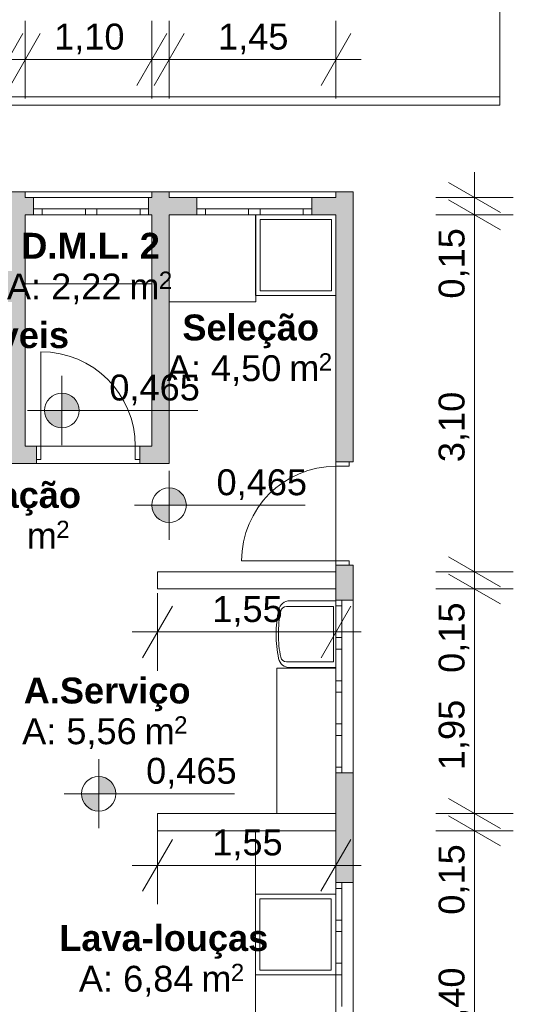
# Model space of a CAD drawing. Header units: millimetres. Extents: x 0 to 723, y 0 to 672.
# Tile 26 of 28: x 653 to 682, y 581 to 638. Entities that reach past the tile are written whole.
import ezdxf
from ezdxf.xclip import XClip

# ---------------------------------------------------------------- set-up
doc = ezdxf.new("R2010")
doc.units = ezdxf.units.MM
doc.header["$MEASUREMENT"] = 0
doc.header["$XCLIPFRAME"] = 0
doc.linetypes.add('Wipeout_Contour', pattern=[1000, 0, -1000])
for name, color, linetype in [('Cobertura.ARQ', 7, 'Continuous'), ('Cotas - Geral.2D', 7, 'Continuous'), ('Interior - Mobiliário .ARQ', 7, 'Continuous'), ('Laje.ARQ', 7, 'Continuous'), ('Parede.ARQ', 7, 'Continuous'), ('Zonas.ARQ', 7, 'Continuous')]:
    doc.layers.add(name, color=color, linetype=linetype)
doc.styles.add('GENERATED_STYLE_1', font='txt')
doc.styles.add('GENERATED_STYLE_2', font='txt')

# ---------------------------------------------------------------- blocks, each defined once
blk = doc.blocks.new('Desenho_2_2', base_point=(-392.832, 470.64))
at = {"layer": 'Cotas - Geral.2D', "linetype": 'Continuous', "lineweight": 0}
for points in [[(655.639, 614.895), (656.639, 614.895), (656.562, 615.278), (656.346, 615.602), (656.021, 615.819), (655.639, 615.895)], [(655.639, 614.895), (654.639, 614.895), (654.715, 614.513), (654.931, 614.188), (655.256, 613.971), (655.639, 613.895)], [(661.852, 609.41), (662.852, 609.41), (662.776, 609.792), (662.559, 610.117), (662.235, 610.334), (661.852, 610.41)], [(661.852, 609.41), (660.852, 609.41), (660.928, 609.027), (661.145, 608.703), (661.469, 608.486), (661.852, 608.41)], [(657.772, 592.706), (658.772, 592.706), (658.696, 593.088), (658.479, 593.413), (658.155, 593.63), (657.772, 593.706)], [(657.772, 592.706), (656.772, 592.706), (656.848, 592.323), (657.065, 591.999), (657.389, 591.782), (657.772, 591.706)]]:
    blk.add_hatch(color=7, dxfattribs=at).paths.add_polyline_path(points)
at = {"layer": 'Parede.ARQ', "linetype": 'Continuous', "lineweight": 0}
for points in [[(652.519, 627.227), (652.519, 612.827), (653.519, 612.827), (653.519, 627.227)], [(654.001, 627.227), (653.519, 627.227), (653.519, 626.227), (654.001, 626.227)], [(660.852, 627.227), (660.668, 627.227), (660.668, 626.227), (660.852, 626.227)], [(660.852, 627.227), (660.852, 612.827), (661.852, 611.827), (661.852, 627.227)], [(663.46, 627.227), (661.852, 627.227), (661.852, 626.227), (663.46, 626.227)], [(671.522, 627.227), (670.126, 627.227), (670.126, 626.227), (671.522, 626.227)], [(671.522, 627.227), (671.522, 611.931), (672.522, 611.931), (672.522, 627.561)], [(671.522, 627.227), (672.522, 627.561), (671.522, 627.561)], [(652.519, 612.827), (652.519, 611.827), (654.162, 611.827), (654.162, 612.827)], [(660.852, 612.827), (660.162, 612.827), (660.162, 611.827), (661.852, 611.827)], [(671.522, 603.911), (672.522, 603.911), (672.522, 605.931), (671.522, 605.931)]]:
    blk.add_hatch(color=36, dxfattribs=at).paths.add_polyline_path(points)
at = {"layer": 'Cobertura.ARQ', "color": 7, "linetype": 'Continuous', "lineweight": 0, "flags": 128}
for points in [[(681.021, 638.597), (681.021, 633.062)], [(681.021, 633.062), (506.244, 633.062)], [(681.021, 633.062), (681.021, 632.57)], [(681.021, 632.57), (506.244, 632.57)]]:
    blk.add_lwpolyline(points, dxfattribs=at)
at = {"layer": 'Cotas - Geral.2D', "color": 7, "linetype": 'Continuous', "lineweight": 0}
for p, q in [((653.519, 632.961), (653.519, 637.461)), ((660.852, 632.961), (660.852, 637.461)), ((661.852, 632.961), (661.852, 637.461)), ((671.522, 632.961), (671.522, 637.461)), ((651.653, 633.711), (653.385, 636.711)), ((654.385, 636.711), (652.653, 633.711)), ((659.986, 633.711), (661.718, 636.711)), ((662.718, 636.711), (660.986, 633.711)), ((670.656, 633.711), (672.388, 636.711)), ((652.052, 635.211), (653.519, 635.211)), ((652.519, 635.211), (653.986, 635.211)), ((653.519, 635.211), (660.852, 635.211)), ((660.385, 635.211), (661.852, 635.211)), ((660.852, 635.211), (662.319, 635.211)), ((661.852, 635.211), (671.522, 635.211)), ((671.522, 635.211), (672.989, 635.211)), ((679.55, 627.227), (679.55, 628.694)), ((678.05, 628.093), (681.05, 626.361)), ((681.8, 627.227), (677.3, 627.227)), ((681.05, 625.361), (678.05, 627.093)), ((679.55, 626.227), (679.55, 627.227)), ((681.8, 626.227), (677.3, 626.227)), ((679.55, 605.561), (679.55, 626.227)), ((655.639, 612.895), (655.639, 616.895)), ((653.639, 614.895), (663.518, 614.895)), ((661.852, 607.41), (661.852, 611.41)), ((659.852, 609.41), (669.731, 609.41)), ((678.05, 606.427), (681.05, 604.695)), ((681.8, 605.561), (677.3, 605.561)), ((678.05, 605.427), (681.05, 603.695)), ((679.55, 604.561), (679.55, 605.561)), ((681.8, 604.561), (677.3, 604.561)), ((679.55, 591.561), (679.55, 604.561)), ((662.051, 603.571), (660.319, 600.571)), ((670.656, 600.571), (672.388, 603.571)), ((659.718, 602.071), (661.185, 602.071)), ((661.185, 602.071), (671.522, 602.071)), ((671.522, 602.071), (672.989, 602.071)), ((657.772, 590.706), (657.772, 594.706)), ((655.772, 592.706), (665.651, 592.706)), ((678.05, 592.427), (681.05, 590.695)), ((681.8, 591.561), (677.3, 591.561)), ((678.05, 591.427), (681.05, 589.695)), ((679.55, 590.561), (679.55, 591.561)), ((681.8, 590.561), (677.3, 590.561)), ((679.55, 574.561), (679.55, 590.561)), ((662.051, 590.061), (660.319, 587.061)), ((670.653, 587.061), (672.385, 590.061)), ((659.718, 588.561), (661.185, 588.561)), ((661.185, 588.561), (671.519, 588.561)), ((671.519, 588.561), (672.986, 588.561))]:
    blk.add_line(p, q, dxfattribs=at)
for centre in [(655.639, 614.895), (661.852, 609.41), (657.772, 592.706)]:
    blk.add_circle(centre, 1, dxfattribs=at)
at = {"layer": 'Interior - Mobiliário .ARQ', "color": 7, "linetype": 'Continuous', "lineweight": 0}
for p, q in [((666.855, 626.227), (666.855, 621.561)), ((671.522, 626.227), (666.855, 626.227)), ((671.255, 625.961), (667.122, 625.961)), ((667.122, 625.961), (667.122, 621.827)), ((671.255, 621.827), (671.255, 625.961)), ((671.522, 621.561), (671.522, 626.227)), ((666.855, 621.561), (671.522, 621.561)), ((667.122, 621.827), (671.255, 621.827)), ((671.519, 603.876), (668.852, 603.876)), ((671.519, 600.009), (671.519, 603.876)), ((671.385, 603.542), (668.652, 603.542)), ((671.385, 600.342), (671.385, 603.542)), ((668.652, 600.342), (671.385, 600.342)), ((668.852, 600.009), (671.519, 600.009)), ((666.852, 586.894), (666.852, 582.228)), ((671.519, 586.894), (666.852, 586.894)), ((671.252, 586.628), (667.119, 586.628)), ((667.119, 586.628), (667.119, 582.494)), ((671.252, 582.494), (671.252, 586.628)), ((671.519, 582.228), (671.519, 586.894)), ((666.852, 582.228), (671.519, 582.228)), ((667.119, 582.494), (671.252, 582.494))]:
    blk.add_line(p, q, dxfattribs=at)
for centre, radius, start, end in [((668.852, 603.209), 0.667, 90, 167.982), ((674.802, 601.942), 6.75, 167.982, 180), ((674.602, 601.942), 6.417, 167.982, 180), ((668.652, 603.209), 0.333, 90, 167.982), ((674.802, 601.942), 6.75, 180, 192.018), ((674.602, 601.942), 6.417, 180, 192.018), ((668.852, 600.676), 0.667, 192.018, 270), ((668.652, 600.676), 0.333, 192.018, 270)]:
    blk.add_arc(centre, radius, start, end, dxfattribs=at)
at = {"layer": 'Laje.ARQ', "color": 83, "linetype": 'Continuous', "lineweight": 0, "flags": 128}
for points in [[(652.519, 574.561), (671.522, 574.561), (671.522, 626.227), (661.852, 626.227), (661.852, 611.827), (642.519, 611.827), (642.519, 604.527), (652.519, 604.527)], [(653.519, 622.227), (660.852, 622.227), (660.852, 626.227), (653.519, 626.227)], [(653.519, 612.827), (660.852, 612.827), (660.852, 626.227), (653.519, 626.227)], [(661.852, 621.191), (666.886, 621.191), (666.886, 626.227), (661.852, 626.227)], [(668.096, 591.561), (671.519, 591.561), (671.519, 599.969), (668.096, 599.969)], [(666.852, 586.894), (671.519, 586.894), (671.519, 590.561), (666.852, 590.561)], [(666.852, 578.561), (659.519, 578.561), (659.519, 574.561), (666.852, 574.561), (671.519, 574.561), (671.519, 582.22), (666.852, 582.22)]]:
    blk.add_lwpolyline(points, close=True, dxfattribs=at)
at = {"layer": 'Parede.ARQ', "color": 7, "linetype": 'Continuous', "lineweight": 0}
for p, q in [((660.668, 627.227), (654.001, 627.227)), ((654.001, 626.561), (654.001, 627.227)), ((660.668, 626.561), (660.668, 627.227)), ((670.126, 627.227), (663.46, 627.227)), ((663.46, 626.561), (663.46, 627.227)), ((670.126, 626.561), (670.126, 627.227)), ((654.001, 626.561), (654.501, 626.561)), ((654.001, 626.227), (654.001, 626.561)), ((654.001, 626.227), (654.001, 626.561)), ((654.501, 626.561), (654.501, 626.227)), ((654.501, 626.561), (657.001, 626.561)), ((657.001, 626.227), (657.001, 626.561)), ((657.001, 626.561), (657.334, 626.561)), ((657.334, 626.561), (657.668, 626.561)), ((657.668, 626.561), (657.668, 626.227)), ((657.668, 626.561), (660.168, 626.561)), ((660.168, 626.227), (660.168, 626.561)), ((660.168, 626.561), (660.668, 626.561)), ((660.668, 626.227), (660.668, 626.561)), ((660.668, 626.227), (660.668, 626.561)), ((663.46, 626.561), (663.96, 626.561)), ((663.46, 626.227), (663.46, 626.561)), ((663.46, 626.227), (663.46, 626.561)), ((663.96, 626.561), (663.96, 626.227)), ((663.96, 626.561), (666.46, 626.561)), ((666.46, 626.227), (666.46, 626.561)), ((666.46, 626.561), (666.793, 626.561)), ((666.793, 626.561), (667.126, 626.561)), ((667.126, 626.561), (667.126, 626.227)), ((667.126, 626.561), (669.626, 626.561)), ((669.626, 626.227), (669.626, 626.561)), ((669.626, 626.561), (670.126, 626.561)), ((670.126, 626.227), (670.126, 626.561)), ((670.126, 626.227), (670.126, 626.561)), ((660.668, 626.227), (654.001, 626.227)), ((654.501, 626.227), (654.001, 626.227)), ((657.001, 626.227), (654.501, 626.227)), ((657.334, 626.227), (657.001, 626.227)), ((657.668, 626.227), (657.334, 626.227)), ((660.168, 626.227), (657.668, 626.227)), ((660.668, 626.227), (660.168, 626.227)), ((670.126, 626.227), (663.46, 626.227)), ((663.96, 626.227), (663.46, 626.227)), ((666.46, 626.227), (663.96, 626.227)), ((666.793, 626.227), (666.46, 626.227)), ((667.126, 626.227), (666.793, 626.227)), ((669.626, 626.227), (667.126, 626.227)), ((670.126, 626.227), (669.626, 626.227)), ((654.429, 612.827), (654.429, 618.294)), ((654.162, 612.827), (653.916, 612.827)), ((654.162, 612.827), (653.916, 612.827)), ((654.162, 612.827), (654.429, 612.827)), ((654.162, 612.061), (654.162, 612.827)), ((654.162, 612.827), (654.162, 612.061)), ((654.162, 612.827), (654.162, 612.061)), ((654.429, 612.827), (654.429, 612.061)), ((659.896, 612.061), (659.896, 612.827)), ((659.896, 612.827), (660.162, 612.827)), ((660.162, 612.827), (660.162, 612.061)), ((660.162, 612.827), (660.162, 612.061)), ((660.162, 612.827), (660.162, 612.061)), ((660.162, 612.827), (660.409, 612.827)), ((660.162, 612.827), (660.409, 612.827)), ((654.162, 611.827), (653.916, 611.827)), ((654.162, 611.827), (653.916, 611.827)), ((654.429, 612.061), (654.162, 612.061)), ((654.162, 612.061), (654.162, 611.827)), ((654.162, 612.061), (654.162, 611.827)), ((660.162, 612.061), (659.896, 612.061)), ((660.162, 612.061), (660.162, 611.827)), ((660.162, 612.061), (660.162, 611.827)), ((660.162, 611.827), (660.409, 611.827)), ((660.162, 611.827), (660.409, 611.827)), ((671.522, 611.931), (671.522, 612.178)), ((671.522, 611.931), (671.522, 612.178)), ((671.522, 611.665), (671.522, 611.931)), ((671.522, 611.931), (672.289, 611.931)), ((671.522, 611.931), (672.289, 611.931)), ((671.522, 611.931), (672.289, 611.931)), ((672.289, 611.665), (671.522, 611.665)), ((672.289, 611.931), (672.289, 611.665)), ((672.289, 611.931), (672.522, 611.931)), ((672.289, 611.931), (672.522, 611.931)), ((672.522, 611.931), (672.522, 612.178)), ((672.522, 611.931), (672.522, 612.178)), ((671.522, 606.198), (666.055, 606.198)), ((671.522, 605.931), (671.522, 606.198)), ((671.522, 606.198), (672.289, 606.198)), ((672.289, 606.198), (672.289, 605.931)), ((672.289, 605.931), (671.522, 605.931)), ((671.522, 605.931), (672.289, 605.931)), ((671.522, 605.931), (672.289, 605.931)), ((671.522, 605.931), (671.522, 605.685)), ((671.522, 605.931), (671.522, 605.685)), ((672.289, 605.931), (672.522, 605.931)), ((672.289, 605.931), (672.522, 605.931)), ((672.522, 605.931), (672.522, 605.685)), ((672.522, 605.931), (672.522, 605.685)), ((671.522, 603.911), (671.522, 593.911)), ((671.522, 603.911), (671.522, 603.578)), ((671.522, 603.911), (671.855, 603.911)), ((671.522, 603.911), (671.855, 603.911)), ((671.855, 603.578), (671.855, 603.911)), ((671.855, 603.911), (672.522, 603.911)), ((672.522, 603.911), (672.522, 593.911)), ((671.522, 603.578), (671.855, 603.578)), ((671.522, 603.578), (671.522, 601.745)), ((671.855, 601.745), (671.855, 603.578)), ((671.855, 601.745), (671.522, 601.745)), ((671.522, 601.745), (671.522, 601.411)), ((671.522, 601.411), (671.522, 601.078)), ((671.855, 601.411), (671.855, 601.745)), ((671.855, 601.078), (671.855, 601.411)), ((671.522, 601.078), (671.855, 601.078)), ((671.522, 601.078), (671.522, 599.245)), ((671.855, 599.245), (671.855, 601.078)), ((671.855, 599.245), (671.522, 599.245)), ((671.522, 599.245), (671.522, 598.911)), ((671.855, 598.911), (671.855, 599.245)), ((671.522, 598.911), (671.522, 598.578)), ((671.522, 598.578), (671.855, 598.578)), ((671.522, 598.578), (671.522, 596.745)), ((671.855, 598.578), (671.855, 598.911)), ((671.855, 596.745), (671.855, 598.578)), ((671.855, 596.745), (671.522, 596.745)), ((671.522, 596.745), (671.522, 596.411)), ((671.522, 596.411), (671.522, 596.078)), ((671.855, 596.411), (671.855, 596.745)), ((671.855, 596.078), (671.855, 596.411)), ((671.522, 596.078), (671.855, 596.078)), ((671.522, 596.078), (671.522, 594.245)), ((671.855, 594.245), (671.855, 596.078)), ((671.855, 594.245), (671.522, 594.245)), ((671.522, 594.245), (671.522, 593.911)), ((671.855, 593.911), (671.855, 594.245)), ((671.522, 593.911), (671.855, 593.911)), ((671.522, 593.911), (671.855, 593.911)), ((671.855, 593.911), (672.522, 593.911)), ((671.522, 587.561), (671.522, 577.561)), ((671.522, 587.561), (671.522, 587.228)), ((671.522, 587.561), (671.855, 587.561)), ((671.522, 587.561), (671.855, 587.561)), ((671.522, 587.228), (671.855, 587.228)), ((671.522, 587.228), (671.522, 585.394)), ((671.855, 587.228), (671.855, 587.561)), ((671.855, 587.561), (672.522, 587.561)), ((671.855, 585.394), (671.855, 587.228)), ((672.522, 587.561), (672.522, 577.561)), ((671.855, 585.394), (671.522, 585.394)), ((671.522, 585.394), (671.522, 585.061)), ((671.522, 585.061), (671.522, 584.728)), ((671.855, 585.061), (671.855, 585.394)), ((671.855, 584.728), (671.855, 585.061)), ((671.522, 584.728), (671.855, 584.728)), ((671.522, 584.728), (671.522, 582.894)), ((671.855, 582.894), (671.855, 584.728)), ((671.855, 582.894), (671.522, 582.894)), ((671.522, 582.894), (671.522, 582.561)), ((671.855, 582.561), (671.855, 582.894)), ((671.522, 582.561), (671.522, 582.228)), ((671.522, 582.228), (671.855, 582.228)), ((671.522, 582.228), (671.522, 580.394)), ((671.855, 582.228), (671.855, 582.561)), ((671.855, 580.394), (671.855, 582.228))]:
    blk.add_line(p, q, dxfattribs=at)
at = {"layer": 'Parede.ARQ', "color": 7, "linetype": 'Continuous', "lineweight": 0, "flags": 128}
for points in [[(654.001, 627.227), (653.519, 627.227)], [(660.852, 627.227), (660.668, 627.227)], [(663.46, 627.227), (661.852, 627.227)], [(671.522, 627.227), (670.126, 627.227)], [(672.522, 611.931), (672.522, 627.561)], [(653.519, 626.227), (654.001, 626.227)], [(653.519, 612.827), (653.519, 626.227)], [(660.668, 626.227), (660.852, 626.227)], [(660.852, 626.227), (660.852, 612.827)], [(661.852, 626.227), (663.46, 626.227)], [(661.852, 611.827), (661.852, 626.227)], [(670.126, 626.227), (671.522, 626.227)], [(671.522, 626.227), (671.522, 611.931)], [(654.162, 612.827), (653.519, 612.827)], [(660.852, 612.827), (660.162, 612.827)], [(652.519, 611.827), (654.162, 611.827)], [(660.162, 611.827), (661.852, 611.827)], [(671.522, 605.931), (671.522, 603.911)], [(672.522, 603.911), (672.522, 605.931)], [(672.522, 587.561), (672.522, 593.911)]]:
    blk.add_lwpolyline(points, dxfattribs=at)
at = {"layer": 'Parede.ARQ', "color": 7, "linetype": 'Continuous', "lineweight": 0}
for centre, start, end in [((654.429, 612.827), 0, 90), ((671.522, 606.198), 90, 180)]:
    blk.add_arc(centre, 5.467, start, end, dxfattribs=at)
at = {"layer": 'Zonas.ARQ', "color": 7, "linetype": 'Continuous', "lineweight": 0}
for p, q in [((654.001, 626.561), (654.001, 627.227)), ((660.668, 626.561), (660.668, 627.227)), ((663.46, 626.561), (663.46, 627.227)), ((670.126, 626.561), (670.126, 627.227)), ((654.001, 626.227), (654.001, 626.561)), ((660.668, 626.227), (660.668, 626.561)), ((663.46, 626.227), (663.46, 626.561)), ((670.126, 626.227), (670.126, 626.561)), ((654.162, 612.827), (653.916, 612.827)), ((654.162, 612.827), (654.162, 612.061)), ((660.162, 612.827), (660.409, 612.827)), ((660.162, 612.827), (660.162, 612.061)), ((654.162, 611.827), (653.916, 611.827)), ((654.162, 612.061), (654.162, 611.827)), ((660.162, 612.061), (660.162, 611.827)), ((660.162, 611.827), (660.409, 611.827)), ((671.522, 611.931), (671.522, 612.178)), ((671.522, 611.931), (672.289, 611.931)), ((672.289, 611.931), (672.522, 611.931)), ((672.522, 611.931), (672.522, 612.178)), ((671.522, 605.931), (671.522, 605.685)), ((671.522, 605.931), (672.289, 605.931)), ((672.289, 605.931), (672.522, 605.931)), ((672.522, 605.931), (672.522, 605.685)), ((671.522, 603.911), (671.855, 603.911)), ((671.855, 603.911), (672.522, 603.911)), ((671.522, 593.911), (671.855, 593.911)), ((671.855, 593.911), (672.522, 593.911)), ((671.522, 587.561), (671.855, 587.561)), ((671.855, 587.561), (672.522, 587.561))]:
    blk.add_line(p, q, dxfattribs=at)
at = {"layer": 'Cotas - Geral.2D', "color": 7, "linetype": 'Continuous', "lineweight": 0, "char_height": 1.5, "attachment_point": 7, "style": 'GENERATED_STYLE_1'}
for s, insert, width in [('\\A1;{\\pql;\\fArial|b0|i0|c0|p38;1,10}', (655.19, 635.511), 3.99087), ('\\A1;{\\pql;\\fArial|b0|i0|c0|p38;1,45}', (664.691, 635.511), 3.99087), ('\\A1;{\\pql;\\fArial|b0|i0|c0|p38;0,465}', (658.389, 615.195), 5.12915), ('\\A1;{\\pql;\\fArial|b0|i0|c0|p38;0,465}', (664.602, 609.71), 5.12915), ('\\A1;{\\pql;\\fArial|b0|i0|c0|p38;1,55}', (664.358, 602.371), 3.99087), ('\\A1;{\\pql;\\fArial|b0|i0|c0|p38;0,465}', (660.522, 593.006), 5.12915)]:
    blk.add_mtext(s, dxfattribs=dict(at, insert=insert, width=width))
at = {"layer": 'Cotas - Geral.2D', "color": 7, "linetype": 'Continuous', "lineweight": 0, "char_height": 1.5, "width": 3.99087, "attachment_point": 7, "rotation": 90, "style": 'GENERATED_STYLE_1'}
for s, insert in [('\\A1;{\\pql;\\fArial|b0|i0|c0|p38;0,15}', (679.25, 621.37)), ('\\A1;{\\pql;\\fArial|b0|i0|c0|p38;3,10}', (679.25, 611.903)), ('\\A1;{\\pql;\\fArial|b0|i0|c0|p38;0,15}', (679.25, 599.703)), ('\\A1;{\\pql;\\fArial|b0|i0|c0|p38;1,95}', (679.25, 594.07)), ('\\A1;{\\pql;\\fArial|b0|i0|c0|p38;0,15}', (679.25, 585.703)), ('\\A1;{\\pql;\\fArial|b0|i0|c0|p38;2,40}', (679.25, 578.57))]:
    blk.add_mtext(s, dxfattribs=dict(at, insert=insert))
at = {"layer": 'Zonas.ARQ', "color": 7, "linetype": 'Continuous', "lineweight": 0, "attachment_point": 1}
for s, insert, char_height, style in [('\\A1;{\\pql;\\fArial|b1|i0|c0|p38;D.M.L. 2}', (653.286, 625.18), 1.5, 'GENERATED_STYLE_2'), ('\\A1;{\\pql;\\fArial|b0|i0|c0|p38;A: 2,22}', (652.454, 622.823), 1.5, 'GENERATED_STYLE_1'), ('\\A1;{\\pql;\\fArial|b0|i0|c0|p38;2}', (661.259, 622.937), 1, 'GENERATED_STYLE_1'), ('\\A1;{\\pql;\\fArial|b0|i0|c0|p38; m}', (658.969, 622.823), 1.5, 'GENERATED_STYLE_1'), ('\\A1;{\\pql;\\fArial|b1|i0|c0|p38;Seleção}', (662.62, 620.451), 1.5, 'GENERATED_STYLE_2'), ('\\A1;{\\pql;\\fArial|b1|i0|c0|p38;Não Perecíveis}', (641.146, 620.008), 1.5, 'GENERATED_STYLE_2'), ('\\A1;{\\pql;\\fArial|b0|i0|c0|p38;A: 4,50}', (661.719, 618.094), 1.5, 'GENERATED_STYLE_1'), ('\\A1;{\\pql;\\fArial|b0|i0|c0|p38;2}', (670.524, 618.209), 1, 'GENERATED_STYLE_1'), ('\\A1;{\\pql;\\fArial|b0|i0|c0|p38; m}', (668.233, 618.094), 1.5, 'GENERATED_STYLE_1'), ('\\A1;{\\pql;\\fArial|b1|i0|c0|p38;Circulação}', (646.036, 610.754), 1.5, 'GENERATED_STYLE_2'), ('\\A1;{\\pql;\\fArial|b0|i0|c0|p38;2}', (655.311, 608.511), 1, 'GENERATED_STYLE_1'), ('\\A1;{\\pql;\\fArial|b0|i0|c0|p38; m}', (653.021, 608.397), 1.5, 'GENERATED_STYLE_1'), ('\\A1;{\\pql;\\fArial|b1|i0|c0|p38;A.Serviço}', (653.428, 599.432), 1.5, 'GENERATED_STYLE_2'), ('\\A1;{\\pql;\\fArial|b0|i0|c0|p38;A: 5,56}', (653.336, 597.074), 1.5, 'GENERATED_STYLE_1'), ('\\A1;{\\pql;\\fArial|b0|i0|c0|p38;2}', (662.141, 597.189), 1, 'GENERATED_STYLE_1'), ('\\A1;{\\pql;\\fArial|b0|i0|c0|p38; m}', (659.851, 597.074), 1.5, 'GENERATED_STYLE_1'), ('\\A1;{\\pql;\\fArial|b1|i0|c0|p38;Lava-louças}', (655.489, 585.103), 1.5, 'GENERATED_STYLE_2'), ('\\A1;{\\pql;\\fArial|b0|i0|c0|p38;A: 6,84}', (656.625, 582.746), 1.5, 'GENERATED_STYLE_1'), ('\\A1;{\\pql;\\fArial|b0|i0|c0|p38;2}', (665.43, 582.86), 1, 'GENERATED_STYLE_1'), ('\\A1;{\\pql;\\fArial|b0|i0|c0|p38; m}', (663.14, 582.746), 1.5, 'GENERATED_STYLE_1')]:
    blk.add_mtext(s, dxfattribs=dict(at, insert=insert, char_height=char_height, style=style))
at = {"color": 254, "linetype": 'Wipeout_Contour', "lineweight": 0, "ltscale": 3661.919697}
blk.add_wipeout([(661.852, 627.227), (671.522, 627.227), (671.522, 627.561), (661.852, 627.561)], dxfattribs=at).dxf.layer = 'Parede.ARQ'
at = {"color": 254, "linetype": 'Wipeout_Contour', "lineweight": 0, "ltscale": 3600.300455}
blk.add_wipeout([(671.522, 605.561), (661.185, 605.561), (661.185, 604.561), (671.522, 604.561)], dxfattribs=at).dxf.layer = 'Parede.ARQ'
at = {"color": 254, "linetype": 'Wipeout_Contour', "lineweight": 0, "ltscale": 3562.890999}
blk.add_wipeout([(671.519, 591.561), (661.185, 591.561), (661.185, 590.561), (671.519, 590.561)], dxfattribs=at).dxf.layer = 'Parede.ARQ'
at = {"layer": 'Parede.ARQ', "linetype": 'Continuous', "lineweight": 0}
for points in [[(660.852, 627.227), (661.852, 627.227), (661.852, 627.561), (660.852, 627.561)], [(671.522, 627.227), (672.522, 627.561), (671.522, 627.561)], [(671.522, 587.561), (672.522, 587.561), (672.522, 593.911), (671.522, 593.911)]]:
    blk.add_hatch(color=36, dxfattribs=at).paths.add_polyline_path(points)
at = {"layer": 'Cotas - Geral.2D', "color": 7, "linetype": 'Continuous', "lineweight": 0}
for p, q in [((661.185, 599.821), (661.185, 604.321)), ((671.522, 599.821), (671.522, 604.321)), ((661.185, 586.311), (661.185, 590.811)), ((671.519, 586.311), (671.519, 590.811))]:
    blk.add_line(p, q, dxfattribs=at)
at = {"layer": 'Parede.ARQ', "color": 7, "linetype": 'Continuous', "lineweight": 0}
for p, q in [((661.852, 627.227), (661.852, 627.561)), ((671.522, 627.227), (671.522, 627.561))]:
    blk.add_line(p, q, dxfattribs=at)
at = {"layer": 'Parede.ARQ', "color": 8, "linetype": 'Continuous', "lineweight": 0, "flags": 128}
for points in [[(661.852, 627.227), (671.522, 627.227)], [(671.522, 605.561), (661.185, 605.561)], [(661.185, 605.561), (661.185, 604.561)], [(671.522, 604.561), (671.522, 605.561)], [(661.185, 604.561), (671.522, 604.561)], [(671.519, 591.561), (661.185, 591.561)], [(661.185, 591.561), (661.185, 590.561)], [(671.519, 590.561), (671.519, 591.561)], [(661.185, 590.561), (671.519, 590.561)]]:
    blk.add_lwpolyline(points, dxfattribs=at)
at = {"layer": 'Parede.ARQ', "color": 7, "linetype": 'Continuous', "lineweight": 0, "flags": 128}
for points in [[(672.522, 627.561), (671.522, 627.561)], [(671.522, 593.911), (671.522, 587.561)]]:
    blk.add_lwpolyline(points, dxfattribs=at)
at = {"layer": 'Cotas - Geral.2D', "color": 7, "linetype": 'Continuous', "lineweight": 0, "insert": (664.356, 588.861), "char_height": 1.5, "width": 3.99087, "attachment_point": 7, "style": 'GENERATED_STYLE_1'}
blk.add_mtext('\\A1;{\\pql;\\fArial|b0|i0|c0|p38;1,55}', dxfattribs=at)
at = {"color": 254, "linetype": 'Wipeout_Contour', "lineweight": 0, "ltscale": 3634.326448}
blk.add_wipeout([(653.519, 627.227), (660.852, 627.227), (660.852, 627.561), (653.519, 627.561)], dxfattribs=at).dxf.layer = 'Parede.ARQ'
at = {"layer": 'Parede.ARQ', "linetype": 'Continuous', "lineweight": 0}
blk.add_hatch(color=36, dxfattribs=at).paths.add_polyline_path([(652.519, 627.227), (653.519, 627.227), (653.519, 627.561), (652.519, 627.561)])
at = {"layer": 'Parede.ARQ', "color": 7, "linetype": 'Continuous', "lineweight": 0}
for p, q in [((653.519, 627.227), (653.519, 627.561)), ((660.852, 627.561), (660.852, 627.227))]:
    blk.add_line(p, q, dxfattribs=at)
at = {"layer": 'Parede.ARQ', "color": 8, "linetype": 'Continuous', "lineweight": 0, "flags": 128}
for points in [[(671.522, 627.561), (620.852, 627.561)], [(653.519, 627.227), (660.852, 627.227)]]:
    blk.add_lwpolyline(points, dxfattribs=at)
at = {"color": 254, "linetype": 'Wipeout_Contour', "lineweight": 0, "ltscale": 3661.919697}
blk.add_wipeout([(661.852, 627.227), (671.522, 627.227), (671.522, 627.561), (661.852, 627.561)], dxfattribs=at).dxf.layer = 'Parede.ARQ'
at = {"layer": 'Parede.ARQ', "linetype": 'Continuous', "lineweight": 0}
blk.add_hatch(color=36, dxfattribs=at).paths.add_polyline_path([(660.852, 627.227), (661.852, 627.227), (661.852, 627.561), (660.852, 627.561)])
at = {"layer": 'Parede.ARQ', "color": 7, "linetype": 'Continuous', "lineweight": 0}
for p, q in [((661.852, 627.227), (661.852, 627.561)), ((671.522, 627.227), (671.522, 627.561))]:
    blk.add_line(p, q, dxfattribs=at)
at = {"layer": 'Parede.ARQ', "color": 8, "linetype": 'Continuous', "lineweight": 0, "flags": 128}
blk.add_lwpolyline([(661.852, 627.227), (671.522, 627.227)], dxfattribs=at)
at = {"layer": 'Parede.ARQ', "color": 7, "linetype": 'Continuous', "lineweight": 0, "flags": 128}
blk.add_lwpolyline([(672.522, 627.561), (671.522, 627.561)], dxfattribs=at)
at = {"color": 254, "linetype": 'Wipeout_Contour', "lineweight": 0, "ltscale": 3634.326448}
blk.add_wipeout([(653.519, 627.227), (660.852, 627.227), (660.852, 627.561), (653.519, 627.561)], dxfattribs=at).dxf.layer = 'Parede.ARQ'
at = {"layer": 'Parede.ARQ', "linetype": 'Continuous', "lineweight": 0}
blk.add_hatch(color=36, dxfattribs=at).paths.add_polyline_path([(652.519, 627.227), (653.519, 627.227), (653.519, 627.561), (652.519, 627.561)])
at = {"layer": 'Parede.ARQ', "color": 7, "linetype": 'Continuous', "lineweight": 0}
for p, q in [((653.519, 627.227), (653.519, 627.561)), ((660.852, 627.561), (660.852, 627.227))]:
    blk.add_line(p, q, dxfattribs=at)
at = {"layer": 'Parede.ARQ', "color": 8, "linetype": 'Continuous', "lineweight": 0, "flags": 128}
for points in [[(671.522, 627.561), (620.852, 627.561)], [(653.519, 627.227), (660.852, 627.227)]]:
    blk.add_lwpolyline(points, dxfattribs=at)

msp = doc.modelspace()

# ---------------------------------------------------------------- block references
at = {"color": 7, "linetype": 'Continuous', "lineweight": 0}
ref = msp.add_blockref('Desenho_2_2', (-392.832, 470.64), dxfattribs=at)
XClip(ref).set_block_clipping_path([(481.2565355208, 323.9834960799), (703.3929709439, 655.0257970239)])

doc.saveas('drawing.dxf')
